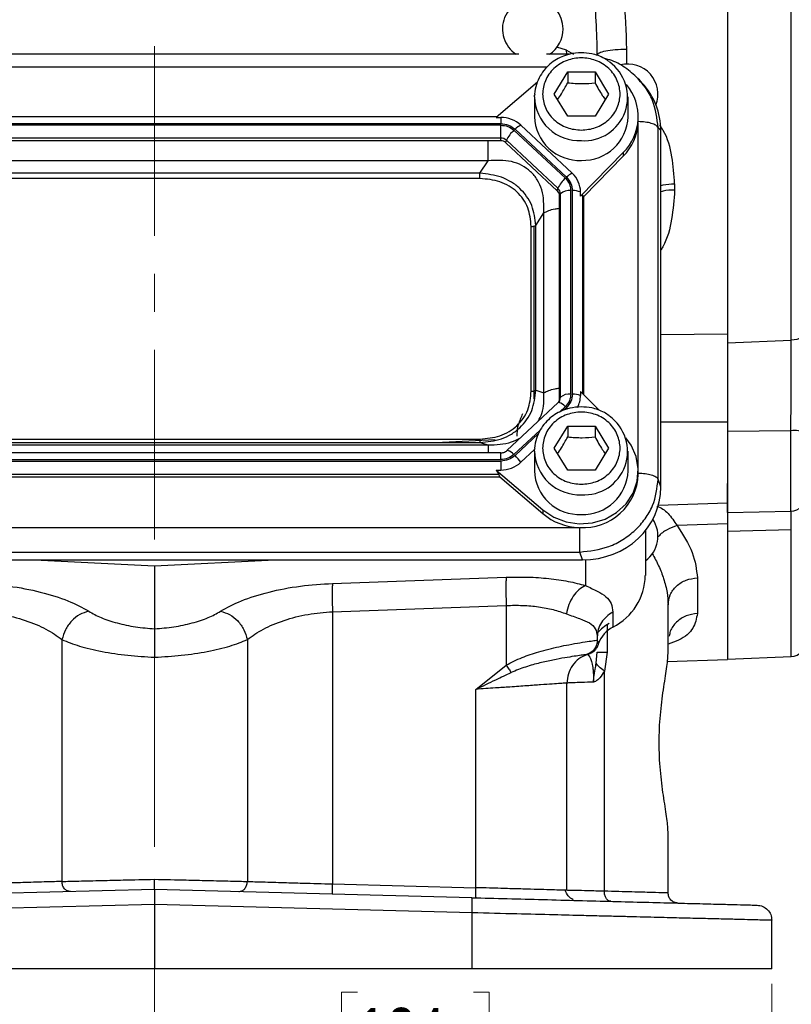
# Model space of a CAD drawing. Header units: inches. Extents: x 0.6 to 16.3, y 0.2 to 11.5.
# Tile 13 of 18: x 12.1 to 14.2, y 4.1 to 6.7. Entities that reach past the tile are written whole.
import ezdxf

# ---------------------------------------------------------------- set-up
doc = ezdxf.new("R2010")
doc.units = ezdxf.units.IN
doc.header["$MEASUREMENT"] = 0
doc.linetypes.add('CENTERX2', pattern=[0.8, 0.5, -0.1, 0.1, -0.1])
doc.styles.add('SLDTEXTSTYLE0', font='TXT', dxfattribs={"width": 0.75})
doc.dimstyles.new('SLDDIMSTYLE0', dxfattribs={"dimtxt": 0.137795, "dimasz": 0.14, "dimexe": 0, "dimexo": 0.0625, "dimgap": 0.034449, "dimtad": 0, "dimdec": 1, "dimlfac": 1.5, "dimrnd": 1e-09, "dimzin": 12, "dimdsep": 46, "dimtxsty": 'SLDTEXTSTYLE0', "dimblk1": 'CLOSED', "dimblk2": 'CLOSED', "dimsah": 1, "dimcen": 0.09, "dimadec": 0, "dimazin": 3, "dimtfac": 1, "dimtdec": 1, "dimtofl": 0, "dimtmove": 0, "dimatfit": 3, "dimldrblk": 'CLOSED', "dimfxl": 0, "dimfrac": 2, "dimtolj": 1, "dimtzin": 12, "dimarcsym": 0})

# ---------------------------------------------------------------- blocks, each defined once
blk = doc.blocks.new('_Closed')
at = {"color": 0, "linetype": 'ByBlock', "lineweight": -2}
for p, q in [((-1, 0.166667), (0, 0)), ((-1, 0.166667), (-1, -0.166667)), ((0, 0), (-1, -0.166667)), ((0, 0), (-1, 0))]:
    blk.add_line(p, q, dxfattribs=at)
blk = doc.blocks.new('_D_4')
at = {"color": 7, "linetype": 'Continuous', "lineweight": 0}
for p, q in [((10.8585, 4.1106), (10.8585, 3.8505)), ((14.1118, 4.1106), (14.1118, 3.8505)), ((13.0196, 4.0883), (12.9777, 4.0883)), ((12.9777, 4.0883), (12.9777, 3.8696)), ((13.3251, 4.0883), (13.3671, 4.0883)), ((13.3671, 4.0883), (13.3671, 3.8696)), ((10.8585, 3.8899), (12.8568, 3.8899)), ((12.9777, 3.8696), (13.0196, 3.8696)), ((13.3671, 3.8696), (13.3251, 3.8696)), ((14.1118, 3.8899), (13.4879, 3.8899))]:
    blk.add_line(p, q, dxfattribs=at)
at = {"color": 7, "linetype": 'Continuous', "lineweight": 18, "xscale": 0.14, "yscale": 0.14, "rotation": 180.0000000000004}
blk.add_blockref('_Closed', (10.8585, 3.8899, -0.2952), dxfattribs=at)
at = {"color": 7, "linetype": 'Continuous', "lineweight": 18, "xscale": 0.14, "yscale": 0.14}
blk.add_blockref('_Closed', (14.1118, 3.8899, -0.2952), dxfattribs=at)
at = {"color": 7, "linetype": 'Continuous', "lineweight": 18, "char_height": 0.1378, "attachment_point": 1, "style": 'SLDTEXTSTYLE0'}
for s, insert in [('124', (13.0196, 4.0472)), ('4.9', (13.0451, 3.841))]:
    blk.add_mtext(s, dxfattribs=dict(at, insert=insert))

msp = doc.modelspace()

# ---------------------------------------------------------------- linework, layer by layer
at = {"color": 7, "linetype": 'CENTERX2', "lineweight": 18}
for p, q in [((12.4851, 3.6823), (12.4851, 9.7714)), ((12.4851, 4.9715), (12.4851, 3.6823))]:
    msp.add_line(p, q, dxfattribs=at)
at = {"color": 7, "linetype": 'Continuous', "lineweight": 25}
for p, q in [((13.9948, 8.0776), (13.9948, 5.8008)), ((14.1632, 5.8076), (14.1632, 8.0709)), ((13.4453, 6.5613), (11.525, 6.5613)), ((13.5778, 6.5613), (13.5183, 6.5613)), ((13.5378, 6.4564), (13.5738, 6.5147)), ((13.5738, 6.5147), (13.6458, 6.5147)), ((13.5738, 6.5147), (13.5738, 6.486)), ((13.6458, 6.5147), (13.6818, 6.4564)), ((13.6458, 6.5147), (13.6458, 6.486)), ((13.762, 6.4931), (13.7586, 6.4969)), ((13.7703, 6.4854), (13.7627, 6.4937)), ((13.4941, 6.4876), (13.3854, 6.3947)), ((13.4865, 6.4488), (13.4866, 6.4536)), ((13.4865, 6.4488), (13.4865, 6.3967)), ((13.5738, 6.3982), (13.5378, 6.4564)), ((13.6818, 6.4564), (13.6458, 6.3982)), ((13.7331, 6.3967), (13.7331, 6.4488)), ((13.3872, 6.3962), (11.5824, 6.3962)), ((13.3854, 6.3947), (13.3973, 6.3947)), ((13.3973, 6.3947), (13.3973, 6.3782)), ((13.6458, 6.3982), (13.5738, 6.3982)), ((13.7598, 6.3872), (13.7598, 6.3967)), ((13.7598, 6.3837), (13.7598, 6.3872)), ((13.3973, 6.3782), (11.5723, 6.3782)), ((13.3973, 6.3744), (11.5723, 6.3744)), ((13.3973, 6.3404), (13.3973, 6.3744)), ((13.5677, 6.2344), (13.4321, 6.361)), ((13.5705, 6.2371), (13.435, 6.3636)), ((13.5857, 6.2477), (13.4502, 6.3742)), ((13.8122, 5.4413), (13.8122, 6.3679)), ((13.8191, 6.3603), (13.8122, 6.3679)), ((13.8191, 5.4207), (13.8191, 6.3603)), ((13.3973, 6.3404), (11.5723, 6.3404)), ((13.3973, 6.3333), (13.3973, 6.3404)), ((13.4109, 6.328), (13.4126, 6.3345)), ((13.5482, 6.2079), (13.4126, 6.3345)), ((13.3973, 6.3333), (11.5723, 6.3333)), ((13.5465, 6.2015), (13.4109, 6.328)), ((13.6076, 6.1872), (13.7204, 6.3021)), ((13.6161, 6.1863), (13.7204, 6.2925)), ((13.7204, 6.3021), (13.7204, 6.2925)), ((13.3639, 6.2807), (11.6057, 6.2807)), ((13.3425, 6.2475), (13.3639, 6.2807)), ((13.3425, 6.2475), (11.6271, 6.2475)), ((13.3425, 6.2336), (11.6271, 6.2336)), ((13.5465, 6.2015), (13.5482, 6.2079)), ((13.8557, 6.2197), (13.8557, 6.2034)), ((13.5521, 6.1888), (13.5545, 6.1936)), ((13.5521, 5.652), (13.5521, 6.1888)), ((13.5545, 5.6568), (13.5545, 6.1936)), ((13.5821, 5.6651), (13.5821, 6.2019)), ((13.5862, 5.6651), (13.5862, 6.2019)), ((13.6076, 6.1872), (13.6076, 6.1983)), ((13.6161, 6.1863), (13.6137, 6.1887)), ((13.6161, 5.664), (13.6161, 6.1863)), ((13.4897, 6.11), (13.5111, 6.1432)), ((13.5111, 5.6688), (13.5111, 6.1432)), ((13.4776, 5.673), (13.4776, 6.1075)), ((13.4851, 5.6528), (13.4851, 6.1083)), ((13.4897, 5.6755), (13.4897, 6.11)), ((13.9948, 5.8008), (14.1632, 5.8076)), ((13.4897, 5.6755), (13.5111, 5.6688)), ((13.6076, 5.6726), (13.6076, 5.6615)), ((13.6564, 5.623), (13.6076, 5.6726)), ((13.5485, 5.643), (13.413, 5.5165)), ((13.5525, 5.6483), (13.5509, 5.6435)), ((13.5521, 5.652), (13.5545, 5.6568)), ((13.5524, 5.6481), (13.5521, 5.6475)), ((13.5378, 5.5229), (13.5738, 5.5811)), ((13.5738, 5.5811), (13.6458, 5.5811)), ((13.5738, 5.5811), (13.5738, 5.5524)), ((13.6458, 5.5811), (13.6818, 5.5229)), ((13.6458, 5.5811), (13.6458, 5.5524)), ((14.1622, 5.5689), (13.9948, 5.5666)), ((11.6057, 5.5314), (13.3639, 5.5314)), ((11.6271, 5.5469), (13.3425, 5.5469)), ((11.6271, 5.5381), (13.3425, 5.5381)), ((13.3828, 5.5449), (13.2435, 5.5381)), ((13.3425, 5.5381), (13.3639, 5.5314)), ((13.3973, 5.5105), (11.5723, 5.5105)), ((13.3973, 5.5097), (13.3973, 5.5105)), ((13.4502, 5.4856), (13.4866, 5.5196)), ((13.4865, 5.5152), (13.4866, 5.52)), ((13.4865, 5.5152), (13.4865, 5.4631)), ((13.5738, 5.4646), (13.5378, 5.5229)), ((13.6818, 5.5229), (13.6458, 5.4646)), ((13.7331, 5.4631), (13.7331, 5.5152)), ((11.5723, 5.4926), (13.3973, 5.4926)), ((11.5723, 5.4888), (13.3973, 5.4888)), ((13.3973, 5.4888), (13.3973, 5.4652)), ((11.5775, 5.4547), (13.3921, 5.4547)), ((13.3854, 5.4652), (13.5085, 5.3599)), ((13.3854, 5.4652), (13.3973, 5.4652)), ((13.3947, 5.4477), (13.3921, 5.4547)), ((13.6458, 5.4646), (13.5738, 5.4646)), ((13.7598, 5.4536), (13.7598, 5.4631)), ((11.5749, 5.4477), (13.3947, 5.4477)), ((13.3947, 5.4477), (13.5085, 5.3503)), ((13.8191, 5.4207), (13.8122, 5.4413)), ((13.9948, 5.3536), (13.9948, 5.4296)), ((13.8126, 5.3722), (13.9948, 5.3786)), ((13.5085, 5.3599), (13.5085, 5.3503)), ((13.9948, 5.3536), (14.1622, 5.3565)), ((13.9948, 5.3234), (13.8621, 5.3188)), ((11.3658, 5.3137), (13.6038, 5.3137)), ((13.7785, 5.3052), (13.7785, 5.1872)), ((14.1632, 5.3079), (13.9948, 5.3035)), ((13.9948, 5.3035), (13.9948, 4.9663)), ((11.3635, 5.2488), (13.6061, 5.2488)), ((13.613, 5.2283), (13.6061, 5.2488)), ((11.3566, 5.2283), (13.613, 5.2283)), ((12.1681, 5.2283), (12.4851, 5.2128)), ((12.4851, 5.2128), (12.8022, 5.2283)), ((12.4851, 5.2128), (12.4851, 5.0464)), ((12.9539, 5.1663), (13.4117, 5.1828)), ((13.9157, 5.181), (13.9157, 5.087)), ((12.9539, 5.0917), (13.4117, 5.1082)), ((12.9539, 5.0917), (12.9539, 4.374)), ((13.4117, 5.1082), (13.4117, 4.9505)), ((13.6929, 5.0904), (13.6929, 5.0512)), ((13.8385, 4.9817), (13.8385, 5.1097)), ((12.2407, 5.0181), (12.2407, 4.3805)), ((12.7295, 5.0181), (12.7295, 4.3805)), ((13.6518, 5.0251), (13.6518, 5.0167)), ((13.6518, 5.0167), (13.6518, 5.0167)), ((13.6518, 5.0167), (13.6552, 5.0076)), ((13.6318, 4.9816), (13.6372, 4.9858)), ((13.649, 4.9557), (13.6518, 4.9847)), ((13.6775, 4.9847), (13.6704, 4.9353)), ((13.6251, 4.979), (13.6251, 4.979)), ((13.6276, 4.9798), (13.6291, 4.9803)), ((13.6299, 4.9805), (13.6318, 4.9812)), ((13.6316, 4.9815), (13.6338, 4.982)), ((13.8364, 4.9602), (13.9949, 4.9657)), ((13.9948, 4.9663), (14.1632, 4.9737)), ((13.3317, 4.887), (13.4117, 4.9505)), ((13.6704, 4.3548), (13.6704, 4.9353)), ((13.3317, 4.3641), (13.3317, 4.887)), ((13.5718, 4.3571), (13.5718, 4.9036)), ((13.8385, 4.3501), (13.8385, 4.5115)), ((12.9539, 4.374), (13.3317, 4.3641)), ((12.4851, 4.3596), (11.6492, 4.3377)), ((12.4851, 4.3596), (12.4851, 4.3197)), ((13.321, 4.3377), (12.4851, 4.3596)), ((12.4851, 4.3197), (11.6482, 4.2977)), ((12.4851, 4.3197), (12.4851, 4.1499)), ((13.3221, 4.2977), (12.4851, 4.3197)), ((13.3221, 4.1499), (13.3221, 4.2977)), ((14.1118, 4.1499), (14.1118, 4.278)), ((12.4851, 4.1499), (11.6482, 4.1499)), ((13.3221, 4.1499), (12.4851, 4.1499))]:
    msp.add_line(p, q, dxfattribs=at)
at = {"color": 8, "linetype": 'Continuous', "lineweight": 25}
for p, q in [((13.5704, 6.5723), (13.5454, 6.5805)), ((13.5717, 6.5613), (13.5704, 6.5723)), ((13.5704, 6.5723), (13.5892, 6.5613)), ((13.729, 6.5751), (13.729, 6.5357)), ((13.5189, 6.5271), (11.4502, 6.5271)), ((13.7597, 5.4687), (13.7597, 6.3816)), ((13.6137, 5.6664), (13.6137, 6.1887)), ((13.8191, 5.8229), (13.9948, 5.8247)), ((13.552, 5.6179), (13.5677, 5.6326)), ((13.5628, 5.6226), (13.5705, 5.6299)), ((13.9948, 5.5913), (13.8191, 5.5912)), ((13.4321, 5.5061), (13.5013, 5.5706)), ((13.435, 5.5034), (13.4973, 5.5615)), ((14.1622, 5.3565), (14.1622, 5.5689)), ((13.3973, 5.4926), (13.3973, 5.5097)), ((14.1632, 4.9737), (14.1632, 5.3079)), ((13.6205, 5.2284), (13.6205, 5.1607)), ((13.6775, 5.0567), (13.6775, 4.9847))]:
    msp.add_line(p, q, dxfattribs=at)
at = {"color": 7, "linetype": 'Continuous', "lineweight": 25, "flags": 128}
for points in [[(14.2015, 5.8309), (14.2007, 5.8264), (14.1986, 5.8222), (14.1951, 5.8183), (14.1904, 5.8148), (14.1846, 5.8119), (14.178, 5.8097), (14.1708, 5.8082), (14.1632, 5.8076)], [(13.5085, 5.3599), (13.537, 5.3407), (13.5695, 5.3282), (13.6043, 5.3232), (13.6393, 5.3258), (13.6727, 5.336), (13.7027, 5.3532), (13.7276, 5.3764), (13.746, 5.4044), (13.7569, 5.4356), (13.7597, 5.4683), (13.7543, 5.5007), (13.7409, 5.5311), (13.7273, 5.5502)]]:
    msp.add_lwpolyline(points, dxfattribs=at)
at = {"color": 8, "linetype": 'Continuous', "lineweight": 25, "flags": 128}
msp.add_lwpolyline([(13.5705, 5.6299), (13.5727, 5.6278), (13.5738, 5.6267)], dxfattribs=at)
at = {"color": 7, "linetype": 'Continuous', "lineweight": 25}
for centre, radius, start, end in [((13.4818, 6.6283), 0.08, 0, 236.8772), ((13.4818, 6.6283), 0.08, 303.1228, 0), ((13.6171, 6.4479), 0.1145, 266.3293, 54.4528), ((13.7318, 6.4557), 0.08, 339.0902, 103.6883), ((13.6261, 6.3966), 0.1335, 314.9336, 39.5732), ((13.3977, 6.3171), 0.0776, 47.4101, 90.3067), ((13.6047, 6.3998), 0.1183, 181.4731, 272.4617), ((13.6136, 6.4011), 0.1196, 268.1802, 357.885), ((13.4792, 6.3059), 0.0724, 130.5237, 156.7761), ((13.4702, 6.3293), 0.0492, 114.0491, 135.7255), ((13.6244, 6.3881), 0.1354, 315.13, 357.2496), ((13.3974, 6.3179), 0.0225, 47.4101, 90.3067), ((13.3974, 6.3133), 0.02, 47.4101, 90.3067), ((13.6147, 6.1794), 0.0724, 130.5237, 156.7761), ((13.6057, 6.2028), 0.0492, 114.0491, 135.7255), ((13.54, 6.1979), 0.0676, 0.3768, 47.4752), ((13.5349, 6.1935), 0.0196, 0.3768, 47.4752), ((13.5347, 6.1886), 0.0175, 0.3768, 47.4752), ((13.5774, 6.1675), 0.0347, 82.2097, 131.263), ((13.5876, 6.1444), 0.0575, 69.6232, 91.4049), ((13.5774, 5.6308), 0.0347, 82.2097, 131.263), ((13.5876, 5.6076), 0.0575, 69.6232, 91.4049), ((13.5414, 5.6617), 0.0662, 331.5337, 359.8974), ((13.5503, 5.6407), 0.00294, 78.6964, 126.6397), ((13.535, 5.652), 0.0171, 330.8804, 359.9097), ((13.6171, 5.5143), 0.1145, 266.3293, 54.4528), ((14.1717, 5.4919), 0.0776, 67.4269, 97.0544), ((13.4148, 5.5141), 0.00296, 77.9824, 126.5293), ((13.3667, 5.4296), 0.1005, 33.8558, 47.191), ((13.3977, 5.5427), 0.0776, 269.6933, 312.5899), ((13.6047, 5.4662), 0.1183, 181.4731, 272.4617), ((13.6144, 5.4588), 0.1455, 266.7037, 357.9341), ((13.6136, 5.4675), 0.1196, 268.1802, 357.885), ((14.1615, 5.3965), 0.04, 271, 0), ((13.6089, 5.4692), 0.1557, 229.8035, 268.1235), ((13.7318, 5.2908), 0.08, 305.6853, 33.9492), ((13.6241, 5.1894), 0.1543, 296.448, 359.1655), ((13.7272, 4.9835), 0.0759, 116.9064, 161.5208), ((14.1615, 5.0137), 0.04, 272.5, 0)]:
    msp.add_arc(centre, radius, start, end, dxfattribs=at)
at = {"color": 8, "linetype": 'Continuous', "lineweight": 25}
for centre, radius, start, end in [((13.6047, 6.4518), 0.1183, 181.4731, 272.4617), ((13.5382, 5.6059), 0.0397, 42.2429, 71.4611), ((13.5353, 5.6569), 0.0192, 332.9761, 359.9052), ((13.4026, 5.4792), 0.0399, 42.29, 71.2864), ((13.6047, 5.5183), 0.1183, 181.4731, 272.4617)]:
    msp.add_arc(centre, radius, start, end, dxfattribs=at)
at = {"color": 7, "linetype": 'Continuous', "lineweight": 25}
for centre, major_axis, ratio, start_param, end_param in [((13.6066, 6.3543), (0.2087, 0.0437), 0.927683, 6.091166, 6.782759), ((13.5862, 6.1589), (0.0275, 0.0299), 0.170211, 6.275096, 6.798785), ((13.362, 5.4787), (0.0301, -0.0274), 0.184584, 0.341071, 0.86476), ((13.6066, 5.4267), (0.2087, -0.0437), 0.927683, 4.934566, 6.475204)]:
    msp.add_ellipse(centre, major_axis=major_axis, ratio=ratio, start_param=start_param, end_param=end_param, dxfattribs=at)
for points in [[(13.9948, 8.108), (13.9948, 8.0514), (13.9948, 7.9383), (13.9948, 7.7556), (13.9948, 7.5656), (13.9948, 7.3692), (13.9948, 7.1688), (13.9948, 6.9663), (13.9948, 6.7639), (13.9948, 6.5635), (13.9948, 6.3671), (13.9948, 6.1771), (13.9948, 5.9944), (13.9948, 5.8813), (13.9948, 5.8247)], [(13.6518, 6.5596), (13.6529, 6.5616), (13.6552, 6.5656), (13.673, 6.5706), (13.6984, 6.5743), (13.7188, 6.5748), (13.729, 6.5751)], [(13.3973, 6.3782), (13.4043, 6.3776), (13.4185, 6.3762), (13.4295, 6.3678), (13.435, 6.3636)], [(13.3973, 6.3744), (13.4038, 6.3738), (13.4169, 6.3725), (13.427, 6.3648), (13.4321, 6.361)], [(13.8122, 6.3679), (13.8105, 6.37), (13.8071, 6.3743), (13.7946, 6.3794), (13.7784, 6.383), (13.766, 6.3834), (13.7598, 6.3837)], [(13.3425, 6.2336), (13.3425, 6.2348), (13.3425, 6.2372), (13.3425, 6.2409), (13.3425, 6.2444), (13.3425, 6.2464), (13.3425, 6.2475)], [(13.5677, 6.2344), (13.5718, 6.2297), (13.5801, 6.2202), (13.5814, 6.208), (13.5821, 6.2019)], [(13.5705, 6.2371), (13.575, 6.232), (13.584, 6.2217), (13.5854, 6.2085), (13.5862, 6.2019)], [(13.4776, 6.1075), (13.4788, 6.1075), (13.4813, 6.1076), (13.4847, 6.1081), (13.4876, 6.1089), (13.489, 6.1096), (13.4897, 6.11)], [(13.4776, 5.673), (13.4788, 5.6731), (13.4813, 5.6731), (13.4847, 5.6737), (13.4876, 5.6744), (13.489, 5.6752), (13.4897, 5.6755)], [(13.5821, 5.6651), (13.5814, 5.659), (13.5801, 5.6468), (13.5718, 5.6373), (13.5677, 5.6326)], [(13.5862, 5.6651), (13.5854, 5.6585), (13.584, 5.6453), (13.575, 5.635), (13.5705, 5.6299)], [(13.3425, 5.5469), (13.3425, 5.5458), (13.3425, 5.5436), (13.3425, 5.5409), (13.3425, 5.5389), (13.3425, 5.5384), (13.3425, 5.5381)], [(13.4321, 5.5061), (13.427, 5.5022), (13.4169, 5.4945), (13.4038, 5.4932), (13.3973, 5.4926)], [(13.435, 5.5034), (13.4295, 5.4992), (13.4185, 5.4908), (13.4043, 5.4895), (13.3973, 5.4888)], [(13.7598, 5.4571), (13.766, 5.4568), (13.7784, 5.4564), (13.7946, 5.4529), (13.8071, 5.4477), (13.8105, 5.4434), (13.8122, 5.4413)], [(13.9948, 5.3234), (13.9948, 5.2865), (13.9948, 5.2127), (13.9948, 5.1245), (13.9948, 5.0539), (13.9948, 5.0035), (13.9948, 4.9717), (13.9948, 4.9677), (13.9948, 4.9657)], [(13.6061, 5.2488), (13.6061, 5.2526), (13.6061, 5.26), (13.6061, 5.2768), (13.6061, 5.2955), (13.6061, 5.3076), (13.6061, 5.3136)], [(12.9539, 5.1663), (12.9536, 5.1627), (12.9531, 5.1557), (12.9529, 5.1375), (12.9531, 5.1157), (12.9536, 5.0997), (12.9539, 5.0917)], [(13.4117, 5.1828), (13.4115, 5.1792), (13.411, 5.1722), (13.4108, 5.154), (13.411, 5.1322), (13.4115, 5.1162), (13.4117, 5.1082)], [(13.8385, 5.1097), (13.8396, 5.1189), (13.8419, 5.1371), (13.8596, 5.1604), (13.8851, 5.1769), (13.9055, 5.1796), (13.9157, 5.181)], [(13.6929, 5.0904), (13.687, 5.0867), (13.6751, 5.0794), (13.6621, 5.0634), (13.6534, 5.045), (13.6523, 5.0318), (13.6518, 5.0251)], [(13.6832, 5.0604), (13.6774, 5.057), (13.6658, 5.0503), (13.6569, 5.0405), (13.6525, 5.0357)], [(13.6518, 5.0167), (13.6514, 5.0126), (13.6507, 5.0044), (13.6449, 4.9933), (13.6364, 4.9841), (13.6289, 4.9807), (13.6251, 4.979)], [(13.6518, 4.9847), (13.6521, 4.9847), (13.6528, 4.9847), (13.6581, 4.9847), (13.6661, 4.9847), (13.6737, 4.9847), (13.6775, 4.9847)], [(13.6251, 4.979), (13.6176, 4.9756), (13.6026, 4.9687), (13.5856, 4.9504), (13.574, 4.9282), (13.5725, 4.9118), (13.5718, 4.9036)], [(13.4117, 4.9505), (13.4141, 4.947), (13.419, 4.9402), (13.4229, 4.9343), (13.4249, 4.9314)], [(12.9546, 4.3473), (12.9544, 4.3477), (12.954, 4.3485), (12.9537, 4.3547), (12.9536, 4.3635), (12.9538, 4.3705), (12.9539, 4.374)], [(13.3324, 4.3374), (13.3323, 4.3378), (13.3319, 4.3386), (13.3316, 4.3448), (13.3315, 4.3536), (13.3317, 4.3606), (13.3317, 4.3641)], [(13.3221, 4.2977), (13.3222, 4.303), (13.3224, 4.3134), (13.3223, 4.3267), (13.3218, 4.3359), (13.3213, 4.3371), (13.321, 4.3377)], [(13.8644, 4.3235), (13.861, 4.324), (13.8542, 4.3249), (13.8456, 4.3311), (13.8396, 4.3398), (13.8389, 4.3467), (13.8385, 4.3501)], [(14.0728, 4.318), (14.078, 4.3173), (14.0883, 4.3159), (14.1011, 4.3066), (14.1101, 4.2935), (14.1112, 4.2832), (14.1118, 4.278)], [(14.1118, 4.1499), (14.1089, 4.1499), (14.1031, 4.1499), (14.0568, 4.1499), (13.9846, 4.1499), (13.8866, 4.1499), (13.7668, 4.1499), (13.6294, 4.1499), (13.4796, 4.1499), (13.3746, 4.1499), (13.3221, 4.1499)]]:
    msp.add_open_spline(points, degree=3, dxfattribs=at)
for points, knots in [([(13.6518, 6.5596), (13.6512, 6.5892), (13.6501, 6.651), (13.6412, 6.7477), (13.6282, 6.8445), (13.6115, 6.941), (13.592, 7.037), (13.57, 7.1321), (13.546, 7.2265), (13.5205, 7.3204), (13.4932, 7.4148), (13.4654, 7.5069), (13.4371, 7.5978), (13.4176, 7.6586), (13.4073, 7.6907)], [0, 0, 0, 0, 0.075284, 0.1574001, 0.2464102, 0.3232343, 0.4064322, 0.4960198, 0.5729284, 0.6568585, 0.7478137, 0.8287849, 0.9095199, 1, 1, 1, 1]), ([(13.4073, 7.6907), (13.4216, 7.6579), (13.4472, 7.5994), (13.4859, 7.508), (13.5216, 7.4202), (13.5574, 7.3278), (13.59, 7.2384), (13.6215, 7.1456), (13.6504, 7.0517), (13.6769, 6.9539), (13.7021, 6.8417), (13.7238, 6.7148), (13.7273, 6.6211), (13.729, 6.5751)], [0, 0, 0, 0, 0.0951226, 0.1698646, 0.2596837, 0.3411655, 0.4247004, 0.5027653, 0.5903473, 0.6737697, 0.7592507, 0.8817639, 1, 1, 1, 1]), ([(13.6098, 6.5654), (13.5996, 6.5647), (13.5852, 6.5638), (13.565, 6.5577), (13.5485, 6.5506), (13.5306, 6.539), (13.5142, 6.5236), (13.5003, 6.5043), (13.4909, 6.4816), (13.4862, 6.4641), (13.4868, 6.4546), (13.4869, 6.4537)], [0, 0, 0, 0, 0.163442, 0.229039, 0.338028, 0.451778, 0.574619, 0.704347, 0.840707, 0.984112, 1, 1, 1, 1]), ([(13.6098, 6.3612), (13.597, 6.3625), (13.5772, 6.3644), (13.5535, 6.3763), (13.5372, 6.3886), (13.5239, 6.4039), (13.5116, 6.426), (13.5053, 6.4564), (13.5116, 6.4868), (13.5239, 6.509), (13.5372, 6.5243), (13.5535, 6.5366), (13.5772, 6.5481), (13.6098, 6.554), (13.6424, 6.5481), (13.6661, 6.5366), (13.6824, 6.5243), (13.6957, 6.509), (13.708, 6.4868), (13.7143, 6.4564), (13.708, 6.426), (13.6957, 6.4039), (13.6824, 6.3886), (13.6661, 6.3763), (13.6424, 6.3644), (13.6226, 6.3625), (13.6098, 6.3612)], [0, 0, 0, 0, 0.0598642, 0.0920902, 0.125, 0.1579098, 0.1901358, 0.25, 0.3098642, 0.3420902, 0.375, 0.4079098, 0.4401358, 0.5, 0.5598642, 0.5920902, 0.625, 0.6579098, 0.6901358, 0.75, 0.8098642, 0.8420902, 0.875, 0.9079098, 0.9401358, 1, 1, 1, 1]), ([(13.6827, 6.5421), (13.6788, 6.5449), (13.6699, 6.5513), (13.6543, 6.5578), (13.634, 6.5639), (13.619, 6.5648), (13.6098, 6.5654)], [0, 0, 0, 0, 0.187579, 0.426898, 0.648101, 1, 1, 1, 1]), ([(13.7629, 6.4935), (13.7521, 6.5038), (13.7307, 6.5242), (13.6978, 6.5432), (13.6761, 6.549), (13.6688, 6.551)], [0, 0, 0, 0, 0.402279, 0.800185, 1, 1, 1, 1]), ([(13.547, 6.4416), (13.5503, 6.4466), (13.5593, 6.4598), (13.5682, 6.4759), (13.5738, 6.486)], [0, 0, 0, 0, 0.376375, 1, 1, 1, 1]), ([(13.5738, 6.486), (13.5867, 6.4849), (13.6107, 6.483), (13.6347, 6.485), (13.6458, 6.486)], [0, 0, 0, 0, 0.534747, 1, 1, 1, 1]), ([(13.6458, 6.486), (13.6522, 6.4744), (13.6612, 6.4583), (13.6701, 6.4452), (13.6726, 6.4416)], [0, 0, 0, 0, 0.718831, 1, 1, 1, 1]), ([(13.5111, 6.1432), (13.5111, 6.1638), (13.5112, 6.1944), (13.4949, 6.2305), (13.477, 6.2527), (13.4535, 6.2692), (13.4159, 6.2834), (13.3848, 6.2818), (13.3639, 6.2807)], [0, 0, 0, 0, 0.257397, 0.381602, 0.5, 0.618394, 0.742603, 1, 1, 1, 1]), ([(13.4897, 6.11), (13.4877, 6.1279), (13.4846, 6.1548), (13.4665, 6.1869), (13.4483, 6.2081), (13.4256, 6.2251), (13.391, 6.2422), (13.3618, 6.2454), (13.3425, 6.2475)], [0, 0, 0, 0, 0.248977, 0.376059, 0.5, 0.623945, 0.751023, 1, 1, 1, 1]), ([(13.4776, 6.1075), (13.476, 6.1243), (13.4736, 6.1495), (13.4573, 6.1795), (13.4406, 6.1991), (13.4196, 6.2147), (13.3875, 6.2299), (13.3605, 6.2321), (13.3425, 6.2336)], [0, 0, 0, 0, 0.250062, 0.376147, 0.5, 0.62379, 0.749938, 1, 1, 1, 1]), ([(13.9948, 5.8247), (13.9948, 5.8073), (13.9948, 5.7724), (13.9948, 5.7137), (13.9948, 5.6526), (13.9948, 5.6117), (13.9948, 5.5913)], [0, 0, 0, 0, 0.25, 0.5, 0.75, 1, 1, 1, 1]), ([(13.9948, 5.8008), (13.9948, 5.7853), (13.9948, 5.7538), (13.9948, 5.7011), (13.9948, 5.6456), (13.9948, 5.6061), (13.9948, 5.5854), (13.9948, 5.5836)], [0, 0, 0, 0, 0.240636, 0.488256, 0.72889, 0.976491, 1, 1, 1, 1]), ([(14.1622, 5.5689), (14.1623, 5.5895), (14.1625, 5.6314), (14.1628, 5.6916), (14.163, 5.7475), (14.1631, 5.7847), (14.1632, 5.804), (14.1632, 5.8076)], [0, 0, 0, 0, 0.245355, 0.4996317, 0.7200477, 0.9468716, 1, 1, 1, 1]), ([(13.3425, 5.5381), (13.3618, 5.5398), (13.391, 5.5424), (13.4256, 5.5591), (13.4483, 5.5761), (13.4665, 5.5973), (13.4846, 5.6298), (13.4877, 5.6573), (13.4897, 5.6755)], [0, 0, 0, 0, 0.248977, 0.376059, 0.5, 0.623945, 0.751023, 1, 1, 1, 1]), ([(13.3425, 5.5469), (13.3605, 5.5484), (13.3875, 5.5507), (13.4196, 5.5659), (13.4406, 5.5815), (13.4573, 5.601), (13.4736, 5.631), (13.476, 5.6563), (13.4776, 5.673)], [0, 0, 0, 0, 0.250062, 0.376147, 0.5, 0.62379, 0.749938, 1, 1, 1, 1]), ([(13.4548, 5.6133), (13.4508, 5.604), (13.4447, 5.5901), (13.4399, 5.5703), (13.44, 5.5599), (13.4401, 5.5548)], [0, 0, 0, 0, 0.498075, 0.751935, 1, 1, 1, 1]), ([(13.6098, 5.6318), (13.5996, 5.6311), (13.5852, 5.6302), (13.565, 5.6242), (13.5485, 5.617), (13.5306, 5.6054), (13.5142, 5.59), (13.5003, 5.5708), (13.4909, 5.5481), (13.4862, 5.5305), (13.4868, 5.521), (13.4869, 5.5201)], [0, 0, 0, 0, 0.1634423, 0.2290392, 0.3380281, 0.4517776, 0.5746188, 0.7043468, 0.8407065, 0.9841123, 1, 1, 1, 1]), ([(13.6098, 5.4276), (13.597, 5.4289), (13.5772, 5.4309), (13.5535, 5.4427), (13.5372, 5.455), (13.5239, 5.4703), (13.5116, 5.4925), (13.5053, 5.5229), (13.5116, 5.5533), (13.5239, 5.5754), (13.5372, 5.5907), (13.5535, 5.603), (13.5772, 5.6145), (13.6098, 5.6204), (13.6424, 5.6145), (13.6661, 5.603), (13.6824, 5.5907), (13.6957, 5.5754), (13.708, 5.5533), (13.7143, 5.5229), (13.708, 5.4925), (13.6957, 5.4703), (13.6824, 5.455), (13.6661, 5.4427), (13.6424, 5.4309), (13.6226, 5.4289), (13.6098, 5.4276)], [0, 0, 0, 0, 0.059864, 0.09209, 0.125, 0.15791, 0.190136, 0.25, 0.309864, 0.34209, 0.375, 0.40791, 0.440136, 0.5, 0.559864, 0.59209, 0.625, 0.65791, 0.690136, 0.75, 0.809864, 0.84209, 0.875, 0.90791, 0.940136, 1, 1, 1, 1]), ([(13.6827, 5.6085), (13.6788, 5.6113), (13.6699, 5.6178), (13.6543, 5.6243), (13.634, 5.6304), (13.619, 5.6312), (13.6098, 5.6318)], [0, 0, 0, 0, 0.187579, 0.426898, 0.648101, 1, 1, 1, 1]), ([(13.9948, 5.5913), (13.9948, 5.5769), (13.9948, 5.5482), (13.9948, 5.5057), (13.9948, 5.4665), (13.9948, 5.4325), (13.9948, 5.4054), (13.9948, 5.3874), (13.9948, 5.3785), (13.9948, 5.3795), (13.9948, 5.3798)], [0, 0, 0, 0, 0.134597, 0.269195, 0.403792, 0.538389, 0.672986, 0.807584, 0.942181, 1, 1, 1, 1]), ([(13.547, 5.5081), (13.5503, 5.513), (13.5593, 5.5262), (13.5682, 5.5424), (13.5738, 5.5524)], [0, 0, 0, 0, 0.376375, 1, 1, 1, 1]), ([(13.5738, 5.5524), (13.5867, 5.5514), (13.6107, 5.5494), (13.6347, 5.5515), (13.6458, 5.5524)], [0, 0, 0, 0, 0.534747, 1, 1, 1, 1]), ([(13.6458, 5.5524), (13.6522, 5.5408), (13.6612, 5.5247), (13.6701, 5.5117), (13.6726, 5.508)], [0, 0, 0, 0, 0.718831, 1, 1, 1, 1]), ([(13.4154, 5.517), (13.4142, 5.516), (13.4117, 5.5138), (13.4073, 5.5116), (13.4024, 5.5101), (13.399, 5.5098), (13.3973, 5.5097)], [0, 0, 0, 0, 0.24739, 0.4965, 0.747359, 1, 1, 1, 1]), ([(13.6061, 5.2488), (13.632, 5.2519), (13.6721, 5.2566), (13.72, 5.2811), (13.7526, 5.3058), (13.779, 5.3362), (13.8048, 5.3805), (13.8093, 5.4174), (13.8122, 5.4413)], [0, 0, 0, 0, 0.240418, 0.371173, 0.5, 0.62883, 0.759582, 1, 1, 1, 1]), ([(13.9948, 5.3821), (13.9948, 5.3823), (13.9948, 5.3835), (13.9948, 5.3739), (13.9948, 5.3637), (13.9948, 5.3536), (13.9948, 5.3536)], [0, 0, 0, 0, 0.08014, 0.539372, 0.998603, 1, 1, 1, 1]), ([(13.9948, 5.3528), (13.9948, 5.3489), (13.9948, 5.3405), (13.9948, 5.3217), (13.9948, 5.3075), (13.9948, 5.3035)], [0, 0, 0, 0, 0.391048, 0.828811, 1, 1, 1, 1]), ([(13.8621, 5.3188), (13.8775, 5.2946), (13.9082, 5.2464), (13.9132, 5.2028), (13.9157, 5.181)], [0, 0, 0, 0, 0.500815, 1, 1, 1, 1]), ([(12.0164, 5.1663), (12.0449, 5.1644), (12.1032, 5.1607), (12.1859, 5.1443), (12.2593, 5.1216), (12.2943, 5.1023), (12.3116, 5.0927)], [0, 0, 0, 0, 0.240302, 0.491963, 0.748081, 1, 1, 1, 1]), ([(12.6587, 5.0927), (12.676, 5.1023), (12.7109, 5.1216), (12.7843, 5.1443), (12.8671, 5.1607), (12.9254, 5.1644), (12.9539, 5.1663)], [0, 0, 0, 0, 0.251919, 0.508037, 0.759698, 1, 1, 1, 1]), ([(13.4117, 5.1828), (13.4308, 5.1831), (13.4692, 5.1837), (13.5246, 5.1797), (13.5765, 5.1724), (13.6059, 5.1646), (13.6205, 5.1607)], [0, 0, 0, 0, 0.246357, 0.496982, 0.74919, 1, 1, 1, 1]), ([(13.6205, 5.1607), (13.6147, 5.1575), (13.603, 5.1511), (13.5879, 5.1331), (13.576, 5.1109), (13.5723, 5.0944), (13.5704, 5.0861)], [0, 0, 0, 0, 0.2500778, 0.5, 0.7499222, 1, 1, 1, 1]), ([(13.6205, 5.1607), (13.6314, 5.1557), (13.6539, 5.1453), (13.6761, 5.1313), (13.6904, 5.114), (13.6921, 5.0983), (13.6929, 5.0904)], [0, 0, 0, 0, 0.231703, 0.477108, 0.735841, 1, 1, 1, 1]), ([(12.0164, 5.0917), (12.0381, 5.0899), (12.0826, 5.0861), (12.1456, 5.0696), (12.2013, 5.0468), (12.2276, 5.0277), (12.2407, 5.0181)], [0, 0, 0, 0, 0.236626, 0.486583, 0.74399, 1, 1, 1, 1]), ([(12.3116, 5.0927), (12.3035, 5.0904), (12.2873, 5.0858), (12.2655, 5.0681), (12.2484, 5.0448), (12.2433, 5.027), (12.2407, 5.0181)], [0, 0, 0, 0, 0.250119, 0.5, 0.749881, 1, 1, 1, 1]), ([(12.3116, 5.0927), (12.3219, 5.087), (12.3425, 5.0754), (12.3853, 5.0615), (12.4336, 5.051), (12.4682, 5.0479), (12.4851, 5.0464)], [0, 0, 0, 0, 0.252171, 0.507711, 0.759035, 1, 1, 1, 1]), ([(12.4851, 5.0464), (12.5021, 5.0479), (12.5366, 5.051), (12.5849, 5.0615), (12.6277, 5.0754), (12.6484, 5.087), (12.6587, 5.0927)], [0, 0, 0, 0, 0.240965, 0.492289, 0.747829, 1, 1, 1, 1]), ([(12.6587, 5.0927), (12.6668, 5.0904), (12.683, 5.0858), (12.7048, 5.0682), (12.7218, 5.0448), (12.727, 5.027), (12.7295, 5.0181)], [0, 0, 0, 0, 0.250122, 0.500004, 0.749884, 1, 1, 1, 1]), ([(12.7295, 5.0181), (12.7427, 5.0277), (12.769, 5.0468), (12.8246, 5.0696), (12.8876, 5.0861), (12.9322, 5.0899), (12.9539, 5.0917)], [0, 0, 0, 0, 0.25601, 0.513417, 0.763374, 1, 1, 1, 1]), ([(13.4117, 5.1082), (13.4263, 5.1085), (13.4555, 5.1091), (13.4974, 5.1051), (13.5368, 5.0978), (13.5591, 5.0901), (13.5704, 5.0861)], [0, 0, 0, 0, 0.246401, 0.494831, 0.742054, 1, 1, 1, 1]), ([(13.5704, 5.0861), (13.5826, 5.0817), (13.6069, 5.0729), (13.6326, 5.0625), (13.649, 5.0482), (13.6509, 5.0329), (13.6518, 5.0251)], [0, 0, 0, 0, 0.248047, 0.495522, 0.745376, 1, 1, 1, 1]), ([(12.4851, 5.0464), (12.4851, 5.044), (12.4851, 5.0373), (12.4851, 5.0193), (12.4851, 4.9949), (12.4851, 4.9789), (12.4851, 4.9715)], [0, 0, 0, 0, 0.1731646, 0.4995734, 0.7709648, 1, 1, 1, 1]), ([(12.2407, 5.0181), (12.2552, 5.0123), (12.2844, 5.0005), (12.3449, 4.9864), (12.413, 4.9759), (12.4614, 4.973), (12.4851, 4.9715)], [0, 0, 0, 0, 0.249403, 0.504238, 0.75714, 1, 1, 1, 1]), ([(12.4851, 4.9715), (12.5088, 4.973), (12.5572, 4.9759), (12.6254, 4.9864), (12.6858, 5.0005), (12.7151, 5.0123), (12.7295, 5.0181)], [0, 0, 0, 0, 0.242862, 0.495762, 0.750597, 1, 1, 1, 1]), ([(13.4117, 4.9505), (13.4183, 4.9541), (13.432, 4.9618), (13.4535, 4.971), (13.4756, 4.9792), (13.4992, 4.9867), (13.5248, 4.9936), (13.5516, 4.9998), (13.58, 5.0055), (13.6083, 5.0104), (13.6319, 5.0139), (13.6479, 5.0161), (13.6505, 5.0165), (13.6518, 5.0167)], [0, 0, 0, 0, 0.057943, 0.121676, 0.181869, 0.245539, 0.324126, 0.407799, 0.496719, 0.616055, 0.745644, 0.871475, 1, 1, 1, 1]), ([(13.6518, 5.0167), (13.6514, 5.0126), (13.6506, 5.0044), (13.6449, 4.9933), (13.6363, 4.9842), (13.6288, 4.9807), (13.6251, 4.979)], [0, 0, 0, 0, 0.250069, 0.5, 0.749931, 1, 1, 1, 1]), ([(13.6318, 4.9812), (13.6348, 4.9825), (13.6408, 4.9852), (13.6477, 4.9917), (13.6527, 4.9992), (13.6544, 5.0048), (13.6552, 5.0076)], [0, 0, 0, 0, 0.247504, 0.496836, 0.74808, 1, 1, 1, 1]), ([(13.6251, 4.9789), (13.6242, 4.9788), (13.6224, 4.9785), (13.6104, 4.9769), (13.5919, 4.9743), (13.5666, 4.9703), (13.536, 4.9647), (13.5009, 4.9569), (13.4632, 4.9469), (13.4375, 4.9366), (13.4249, 4.9315)], [0, 0, 0, 0, 0.1236377, 0.2492432, 0.375311, 0.50021, 0.6280674, 0.7524441, 0.8775669, 1, 1, 1, 1]), ([(13.6251, 4.979), (13.6266, 4.9787), (13.6286, 4.9783), (13.6357, 4.9644), (13.6388, 4.9528), (13.6407, 4.9394), (13.6416, 4.9286), (13.6422, 4.9176), (13.6422, 4.91), (13.6422, 4.9063)], [0, 0, 0, 0, 0.489548, 0.629867, 0.776228, 0.84073, 0.898068, 0.95034, 1, 1, 1, 1]), ([(13.6291, 4.9803), (13.6292, 4.9803), (13.6295, 4.9804), (13.6298, 4.9805), (13.6299, 4.9805)], [0, 0, 0, 0, 0.500106, 1, 1, 1, 1]), ([(13.6307, 4.9814), (13.6306, 4.9813), (13.6305, 4.9813), (13.6313, 4.9814), (13.6316, 4.9815)], [0, 0, 0, 0, 0.703236, 1, 1, 1, 1]), ([(13.8385, 4.5115), (13.8376, 4.5238), (13.8358, 4.5485), (13.8259, 4.6058), (13.8173, 4.6728), (13.8137, 4.7466), (13.8173, 4.8204), (13.8259, 4.8875), (13.8358, 4.9448), (13.8376, 4.9694), (13.8385, 4.9817)], [0, 0, 0, 0, 0.126041, 0.251244, 0.375836, 0.5, 0.624164, 0.748756, 0.873959, 1, 1, 1, 1]), ([(13.6422, 4.9063), (13.6422, 4.9074), (13.6422, 4.909), (13.6423, 4.9131), (13.6431, 4.9234), (13.6459, 4.9384), (13.6481, 4.9506), (13.649, 4.9557)], [0, 0, 0, 0, 0.068021, 0.094034, 0.236025, 0.674533, 1, 1, 1, 1]), ([(13.6704, 4.9353), (13.6667, 4.929), (13.661, 4.9192), (13.6523, 4.9112), (13.6468, 4.9075), (13.6437, 4.9067), (13.6422, 4.9063)], [0, 0, 0, 0, 0.471039, 0.725945, 0.860302, 1, 1, 1, 1]), ([(13.6704, 4.9353), (13.6652, 4.939), (13.6549, 4.9463), (13.651, 4.9526), (13.649, 4.9557)], [0, 0, 0, 0, 0.500003, 1, 1, 1, 1]), ([(13.3317, 4.887), (13.3493, 4.8956), (13.3804, 4.9107), (13.4114, 4.9251), (13.4249, 4.9314)], [0, 0, 0, 0, 0.564468, 1, 1, 1, 1]), ([(13.6422, 4.9063), (13.6313, 4.9058), (13.6097, 4.905), (13.5881, 4.9042), (13.5743, 4.9037), (13.5726, 4.9036), (13.5718, 4.9036)], [0, 0, 0, 0, 0.258245, 0.510988, 0.758237, 1, 1, 1, 1]), ([(13.5718, 4.9036), (13.571, 4.9035), (13.5693, 4.9034), (13.5558, 4.9024), (13.534, 4.901), (13.5089, 4.8992), (13.4855, 4.8976), (13.4664, 4.8963), (13.4449, 4.8948), (13.4174, 4.8929), (13.3798, 4.8903), (13.349, 4.8882), (13.3317, 4.887)], [0, 0, 0, 0, 0.120065, 0.243321, 0.369788, 0.49948, 0.559839, 0.623234, 0.689668, 0.759139, 0.864253, 1, 1, 1, 1]), ([(12.2407, 4.3805), (12.228, 4.3801), (12.2012, 4.3793), (12.1494, 4.3778), (12.087, 4.376), (12.043, 4.3747), (12.0164, 4.374)], [0, 0, 0, 0, 0.2378418, 0.5000445, 0.6986073, 1, 1, 1, 1]), ([(12.2407, 4.3805), (12.2548, 4.3808), (12.2841, 4.3815), (12.341, 4.3829), (12.4089, 4.3845), (12.4571, 4.3856), (12.4851, 4.3863)], [0, 0, 0, 0, 0.238746, 0.50002, 0.709221, 1, 1, 1, 1]), ([(12.2637, 4.3538), (12.2607, 4.3542), (12.2548, 4.3549), (12.2472, 4.3609), (12.2419, 4.3699), (12.2411, 4.3769), (12.2407, 4.3805)], [0, 0, 0, 0, 0.250174, 0.499987, 0.749805, 1, 1, 1, 1]), ([(12.4851, 4.3863), (12.5132, 4.3856), (12.5614, 4.3845), (12.6293, 4.3829), (12.6861, 4.3815), (12.7155, 4.3808), (12.7295, 4.3805)], [0, 0, 0, 0, 0.290776, 0.49998, 0.761252, 1, 1, 1, 1]), ([(12.4851, 4.3596), (12.4851, 4.3599), (12.4851, 4.3604), (12.4851, 4.3642), (12.4851, 4.3689), (12.4851, 4.3738), (12.4851, 4.3797), (12.4851, 4.3841), (12.4851, 4.3863)], [0, 0, 0, 0, 0.188939, 0.418159, 0.548119, 0.688444, 0.839201, 1, 1, 1, 1]), ([(12.7066, 4.3538), (12.7096, 4.3542), (12.7154, 4.3549), (12.723, 4.361), (12.7282, 4.3699), (12.729, 4.3769), (12.7294, 4.3805)], [0, 0, 0, 0, 0.250118, 0.499894, 0.749747, 1, 1, 1, 1]), ([(12.7295, 4.3805), (12.7423, 4.3801), (12.7691, 4.3793), (12.8208, 4.3778), (12.8833, 4.376), (12.9273, 4.3747), (12.9539, 4.374)], [0, 0, 0, 0, 0.23784, 0.500044, 0.698604, 1, 1, 1, 1]), ([(13.321, 4.3377), (13.3523, 4.3369), (13.4156, 4.3352), (13.5098, 4.3328), (13.6034, 4.3303), (13.6941, 4.328), (13.7795, 4.3257), (13.8567, 4.3237), (13.9238, 4.3219), (13.9793, 4.3205), (14.0221, 4.3194), (14.0517, 4.3186), (14.0696, 4.3181), (14.0718, 4.3181), (14.0728, 4.318)], [0, 0, 0, 0, 0.078035, 0.158314, 0.24071, 0.326281, 0.412792, 0.500054, 0.587301, 0.6738, 0.759364, 0.841727, 0.921987, 1, 1, 1, 1]), ([(13.5886, 4.3324), (13.5838, 4.3352), (13.5742, 4.3407), (13.5697, 4.3518), (13.5674, 4.3573)], [0, 0, 0, 0, 0.505919, 1, 1, 1, 1]), ([(13.5718, 4.3571), (13.5718, 4.3571), (13.5718, 4.3571), (13.5675, 4.3573), (13.5675, 4.3573)], [0, 0, 0, 0, 0.9933858, 1, 1, 1, 1]), ([(13.6704, 4.3548), (13.6551, 4.3551), (13.625, 4.3559), (13.5945, 4.3566), (13.5753, 4.357), (13.5729, 4.3571), (13.5718, 4.3571)], [0, 0, 0, 0, 0.261981, 0.515974, 0.761979, 1, 1, 1, 1]), ([(13.6874, 4.3281), (13.6851, 4.3286), (13.6806, 4.3295), (13.6749, 4.3357), (13.6711, 4.3444), (13.6706, 4.3513), (13.6704, 4.3548)], [0, 0, 0, 0, 0.250167, 0.499997, 0.749829, 1, 1, 1, 1]), ([(13.8385, 4.3501), (13.8364, 4.3502), (13.8321, 4.3503), (13.7979, 4.3513), (13.7457, 4.3527), (13.6959, 4.3541), (13.6704, 4.3548)], [0, 0, 0, 0, 0.248098, 0.499972, 0.743516, 1, 1, 1, 1]), ([(14.1118, 4.278), (14.1091, 4.2781), (14.1037, 4.2783), (14.0668, 4.2792), (14.0242, 4.2803), (13.9845, 4.2812), (13.9376, 4.2824), (13.8925, 4.2835), (13.8524, 4.2845), (13.8194, 4.2853), (13.7839, 4.2862), (13.7458, 4.2872), (13.7052, 4.2882), (13.6621, 4.2893), (13.6067, 4.2906), (13.533, 4.2925), (13.4347, 4.2949), (13.3615, 4.2968), (13.3221, 4.2977)], [0, 0, 0, 0, 0.120113, 0.243403, 0.306312, 0.370018, 0.434521, 0.499823, 0.533929, 0.569023, 0.605105, 0.642174, 0.680232, 0.719276, 0.759309, 0.825921, 0.906154, 1, 1, 1, 1])]:
    msp.add_open_spline(points, degree=3, knots=knots, dxfattribs=at)
at = {"color": 8, "linetype": 'Continuous', "lineweight": 25}
for points, knots in [([(13.8122, 6.3679), (13.8092, 6.3924), (13.8045, 6.4302), (13.7821, 6.4713), (13.7674, 6.4872), (13.762, 6.4931)], [0, 0, 0, 0, 0.535498, 0.826735, 1, 1, 1, 1]), ([(13.8557, 6.2197), (13.8541, 6.2435), (13.8509, 6.2911), (13.8366, 6.3447), (13.82, 6.3701), (13.817, 6.3748)], [0, 0, 0, 0, 0.44885, 0.898946, 1, 1, 1, 1]), ([(13.3639, 6.2807), (13.3639, 6.2864), (13.3639, 6.2979), (13.3639, 6.3164), (13.3639, 6.3284), (13.3639, 6.3333)], [0, 0, 0, 0, 0.368964, 0.737928, 1, 1, 1, 1]), ([(13.8191, 6.2154), (13.8213, 6.216), (13.8317, 6.219), (13.8451, 6.2194), (13.8557, 6.2197)], [0, 0, 0, 0, 0.213793, 1, 1, 1, 1]), ([(13.8557, 6.2034), (13.8538, 6.1777), (13.8501, 6.1264), (13.8359, 6.0726), (13.8209, 6.0475), (13.8191, 6.0445)], [0, 0, 0, 0, 0.4671092, 0.9357172, 1, 1, 1, 1]), ([(13.8557, 6.2034), (13.8451, 6.203), (13.8317, 6.2026), (13.8213, 6.1996), (13.8191, 6.199)], [0, 0, 0, 0, 0.786207, 1, 1, 1, 1]), ([(13.5111, 6.1432), (13.515, 6.1453), (13.523, 6.1494), (13.5376, 6.1535), (13.5481, 6.1549), (13.5521, 6.1555)], [0, 0, 0, 0, 0.383142, 0.766285, 1, 1, 1, 1]), ([(13.4961, 5.594), (13.4996, 5.6006), (13.5122, 5.6243), (13.5115, 5.6502), (13.5111, 5.6688)], [0, 0, 0, 0, 0.276861, 1, 1, 1, 1]), ([(13.5111, 5.6688), (13.515, 5.6709), (13.523, 5.675), (13.5376, 5.6792), (13.5481, 5.6806), (13.5521, 5.6811)], [0, 0, 0, 0, 0.383142, 0.766285, 1, 1, 1, 1]), ([(13.3639, 5.5314), (13.385, 5.532), (13.4143, 5.5329), (13.4404, 5.5453), (13.4476, 5.5488)], [0, 0, 0, 0, 0.723141, 1, 1, 1, 1]), ([(13.3639, 5.5314), (13.3639, 5.5297), (13.3639, 5.5264), (13.3639, 5.5184), (13.3639, 5.5119), (13.3639, 5.5105)], [0, 0, 0, 0, 0.441544, 0.883087, 1, 1, 1, 1]), ([(13.8084, 5.3689), (13.8086, 5.3689), (13.8206, 5.3668), (13.8397, 5.3526), (13.8546, 5.3301), (13.8621, 5.3188)], [0, 0, 0, 0, 0.005702, 0.496546, 1, 1, 1, 1]), ([(14.1632, 5.3079), (14.1632, 5.3182), (14.163, 5.3391), (14.1629, 5.3538), (14.1628, 5.3565), (14.1628, 5.3565)], [0, 0, 0, 0, 0.489836, 0.997587, 1, 1, 1, 1]), ([(13.8621, 5.3188), (13.8532, 5.3156), (13.8355, 5.3093), (13.8186, 5.2972), (13.813, 5.2896), (13.8129, 5.2894)], [0, 0, 0, 0, 0.49456, 0.988589, 1, 1, 1, 1]), ([(13.7965, 5.245), (13.8025, 5.2341), (13.8148, 5.2117), (13.8277, 5.1773), (13.8368, 5.1428), (13.8379, 5.1205), (13.8385, 5.1097)], [0, 0, 0, 0, 0.232053, 0.473123, 0.746543, 1, 1, 1, 1]), ([(13.9157, 5.087), (13.9131, 5.0736), (13.9079, 5.0468), (13.8792, 5.0204), (13.8481, 5.0093), (13.8385, 5.0059)], [0, 0, 0, 0, 0.40818, 0.817221, 1, 1, 1, 1]), ([(13.9157, 5.087), (13.9055, 5.0856), (13.885, 5.0828), (13.8599, 5.0652), (13.8443, 5.0454), (13.8422, 5.0314), (13.8416, 5.0269)], [0, 0, 0, 0, 0.288231, 0.576462, 0.864693, 1, 1, 1, 1]), ([(13.5675, 4.3573), (13.5638, 4.3574), (13.5563, 4.3576), (13.5338, 4.3582), (13.5039, 4.3591), (13.4662, 4.3602), (13.4297, 4.3612), (13.3959, 4.3622), (13.366, 4.3631), (13.3437, 4.3637), (13.3317, 4.3641)], [0, 0, 0, 0, 0.139441, 0.283412, 0.431004, 0.571634, 0.725976, 0.801813, 0.893158, 1, 1, 1, 1])]:
    msp.add_open_spline(points, degree=3, knots=knots, dxfattribs=at)

# ---------------------------------------------------------------- dimensions: what is measured, and where the dimension line sits
at = {"color": 7, "linetype": 'Continuous', "lineweight": 18}
dim = msp.add_linear_dim(base=(14.1118, 3.8899), p1=(10.8585, 4.1499), p2=(14.1118, 4.1499), dimstyle='SLDDIMSTYLE0', dxfattribs=at)
dim.commit()
dim.dimension.update_dxf_attribs({"geometry": '_D_4', "text_midpoint": (13.1724, 3.8899), "dimtype": 160})

doc.saveas('drawing.dxf')
